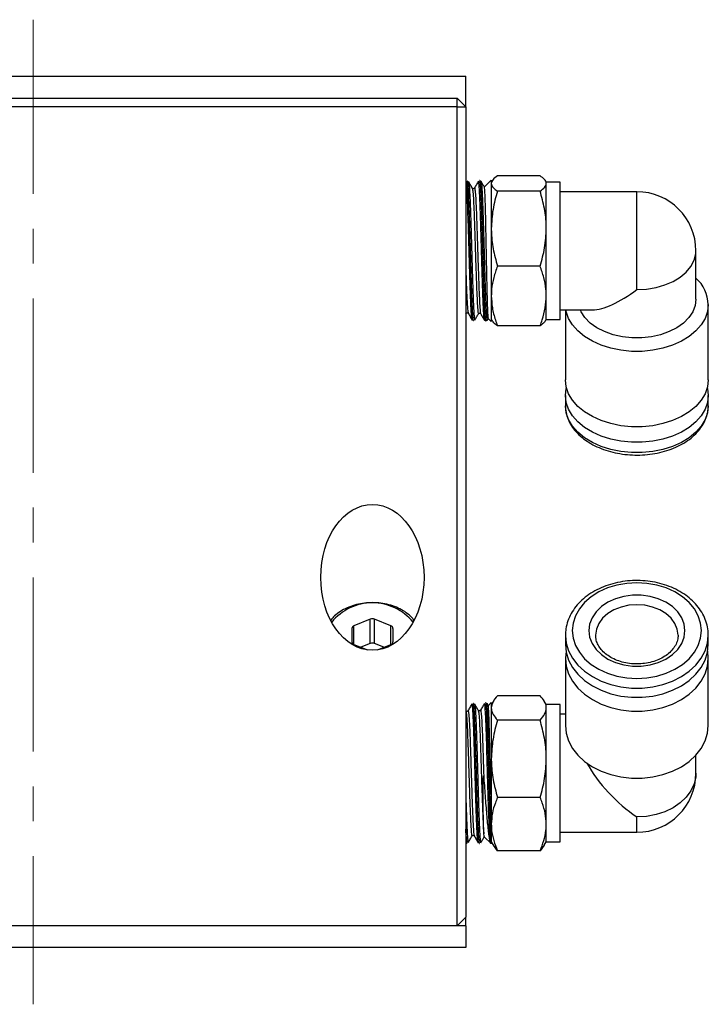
# Model space of a CAD drawing. Header units: inches. Extents: x 0.8 to 20.7, y 1.5 to 15.6.
# Tile 2 of 10: x 8.2 to 10.1, y 1.5 to 4.3. Entities that reach past the tile are written whole.
import ezdxf

# ---------------------------------------------------------------- set-up
doc = ezdxf.new("R2010")
doc.units = ezdxf.units.IN
doc.header["$MEASUREMENT"] = 0
doc.linetypes.add('CENTERX2', pattern=[0.8, 0.5, -0.1, 0.1, -0.1])
doc.layers.add('SLD-0', color=7, linetype='Continuous')

msp = doc.modelspace()

# ---------------------------------------------------------------- linework, layer by layer
at = {"color": 7, "linetype": 'Continuous', "lineweight": 25}
for p, q in [((6.9656, 4.1362), (9.4456, 4.1362)), ((9.4456, 4.0487), (9.4456, 4.1362)), ((6.9906, 4.0737), (9.4206, 4.0737)), ((9.4206, 4.0487), (9.4206, 4.0737)), ((9.4456, 4.0487), (9.4206, 4.0737)), ((9.4206, 4.0487), (6.9906, 4.0487)), ((9.4206, 1.6987), (9.4206, 4.0487)), ((9.4206, 4.0487), (9.4456, 4.0487)), ((9.4456, 4.0487), (9.4456, 1.7237)), ((9.6586, 3.8508), (9.5363, 3.8508)), ((9.4459, 3.834), (9.4456, 3.8334)), ((9.4498, 3.836), (9.4493, 3.836)), ((9.4856, 3.8371), (9.485, 3.8371)), ((9.4889, 3.8345), (9.4893, 3.8351)), ((9.5187, 3.8382), (9.4986, 3.8181)), ((9.4989, 3.8183), (9.4988, 3.8178)), ((9.5187, 3.8382), (9.5187, 3.4332)), ((9.5212, 3.8368), (9.5187, 3.8325)), ((9.6762, 3.8325), (9.6738, 3.8367)), ((9.7156, 3.8325), (9.6762, 3.8325)), ((9.6762, 3.8288), (9.6762, 3.8325)), ((9.6762, 3.6993), (9.6762, 3.8288)), ((9.7156, 3.5061), (9.7156, 3.8325)), ((9.6586, 3.8068), (9.5363, 3.8068)), ((9.9359, 3.805), (9.7156, 3.805)), ((9.9359, 3.5243), (9.9359, 3.805)), ((9.6762, 3.5061), (9.6762, 3.6993)), ((10.1052, 3.4969), (10.1052, 3.6357)), ((9.6586, 3.5917), (9.5363, 3.5917)), ((9.6762, 3.4388), (9.6762, 3.5061)), ((9.7156, 3.4388), (9.7156, 3.5061)), ((10.1406, 3.2652), (10.1406, 3.4815)), ((9.4456, 3.455), (9.4464, 3.4565)), ((9.4463, 3.4571), (9.4464, 3.4569)), ((9.4515, 3.4573), (9.4524, 3.4564)), ((9.7156, 3.4664), (9.8085, 3.4664)), ((9.7312, 3.4664), (9.7312, 3.2652)), ((9.4672, 3.4348), (9.4677, 3.4348)), ((9.4998, 3.4362), (9.4996, 3.4356)), ((9.5029, 3.4337), (9.5034, 3.4337)), ((9.5072, 3.4358), (9.5104, 3.4415)), ((9.5101, 3.4418), (9.5187, 3.4332)), ((9.5187, 3.4388), (9.5212, 3.4346)), ((9.6586, 3.4206), (9.5363, 3.4206)), ((9.6738, 3.4346), (9.6762, 3.4388)), ((9.6762, 3.4388), (9.7156, 3.4388)), ((9.7312, 3.2207), (9.7312, 3.191)), ((10.1406, 3.191), (10.1406, 3.2207)), ((9.1719, 2.5786), (9.1247, 2.5593)), ((9.1719, 2.509), (9.1719, 2.5786)), ((9.231, 2.5593), (9.1837, 2.5786)), ((9.1837, 2.509), (9.1837, 2.5786)), ((9.1188, 2.5521), (9.1188, 2.5135)), ((9.1247, 2.5062), (9.1247, 2.5593)), ((9.231, 2.5062), (9.231, 2.5593)), ((9.2369, 2.5135), (9.2369, 2.5521)), ((9.7312, 2.5327), (9.7312, 2.5063)), ((9.7312, 2.5327), (9.7312, 2.5308)), ((10.1406, 2.5063), (10.1406, 2.5327)), ((9.1247, 2.5062), (9.1637, 2.4903)), ((9.1719, 2.509), (9.145, 2.498)), ((9.2107, 2.498), (9.1837, 2.509)), ((9.192, 2.4903), (9.231, 2.5062)), ((10.1406, 2.4667), (10.1389, 2.4865)), ((9.7312, 2.4667), (9.7312, 2.274)), ((10.1406, 2.274), (10.1406, 2.4667)), ((9.6586, 2.3589), (9.5363, 2.3589)), ((9.467, 2.3376), (9.4665, 2.3375)), ((9.5027, 2.3387), (9.5022, 2.3387)), ((9.5102, 2.3302), (9.5065, 2.3365)), ((9.5187, 2.3392), (9.5096, 2.33)), ((9.5246, 2.3437), (9.5187, 2.3335)), ((9.5187, 2.3392), (9.5187, 1.9454)), ((9.6762, 2.3335), (9.6704, 2.3436)), ((9.7156, 2.3335), (9.6762, 2.3335)), ((9.6762, 2.324), (9.6762, 2.3335)), ((9.6762, 2.178), (9.6762, 2.324)), ((9.7156, 1.9398), (9.7156, 2.3335)), ((9.4457, 2.3158), (9.4456, 2.3161)), ((9.6586, 2.2891), (9.5363, 2.2891)), ((9.7312, 2.306), (9.7156, 2.306)), ((9.6762, 1.9906), (9.6762, 2.178)), ((10.1052, 2.1367), (10.1052, 2.1886)), ((9.6586, 2.0669), (9.5363, 2.0669)), ((9.9359, 1.9674), (9.9359, 2.0111)), ((9.6762, 1.9398), (9.6762, 1.9906)), ((9.4982, 1.9546), (9.5182, 1.9347)), ((9.7156, 1.9674), (9.9359, 1.9674)), ((9.4486, 1.9364), (9.4492, 1.9363)), ((9.4843, 1.9352), (9.4849, 1.9352)), ((9.4883, 1.9372), (9.4887, 1.938)), ((9.514, 1.9435), (9.5157, 1.9405)), ((9.5182, 1.9347), (9.5187, 1.9342)), ((9.5187, 1.94), (9.5187, 1.9454)), ((9.5187, 1.94), (9.5187, 1.9342)), ((9.5187, 1.9398), (9.5246, 1.9297)), ((9.5363, 1.9144), (9.5248, 1.9298)), ((9.6703, 1.9298), (9.6586, 1.9144)), ((9.6704, 1.9298), (9.6762, 1.9398)), ((9.6762, 1.9398), (9.7156, 1.9398)), ((9.6586, 1.9144), (9.5363, 1.9144)), ((9.4456, 1.7237), (9.4206, 1.6987)), ((9.4456, 1.6987), (9.4456, 1.7237)), ((9.4456, 1.6987), (6.9656, 1.6987)), ((9.4206, 1.6987), (6.9906, 1.6987)), ((9.4456, 1.6987), (9.4456, 1.6362)), ((9.4456, 1.6362), (6.9656, 1.6362))]:
    msp.add_line(p, q, dxfattribs=at)
at = {"color": 7, "linetype": 'Continuous', "lineweight": 25, "flags": 128}
for points in [[(9.9359, 3.5243), (9.9638, 3.5258), (9.9909, 3.5303), (10.0165, 3.5377), (10.0399, 3.5478), (10.0605, 3.5602), (10.0776, 3.5747), (10.0909, 3.5909), (10.1, 3.6083), (10.1046, 3.6265), (10.1052, 3.6357)], [(10.1406, 3.4815), (10.1384, 3.4614), (10.1315, 3.4418), (10.1204, 3.423), (10.1051, 3.4056), (10.086, 3.3898), (10.0636, 3.3761), (10.0383, 3.3648), (10.0107, 3.356), (9.9815, 3.3501), (9.9512, 3.3471), (9.9206, 3.3471), (9.8904, 3.3501), (9.8611, 3.356), (9.8336, 3.3648), (9.8083, 3.3761), (9.7858, 3.3898), (9.7668, 3.4056), (9.7515, 3.423), (9.7403, 3.4418), (9.7335, 3.4614), (9.7325, 3.4664)], [(10.1052, 3.4969), (10.1029, 3.4785), (10.096, 3.4607), (10.0848, 3.4438), (10.0695, 3.4284), (10.0506, 3.4149), (10.0285, 3.4036), (10.0039, 3.3948), (9.9775, 3.3889), (9.9499, 3.3858), (9.9219, 3.3858), (9.8944, 3.3889), (9.8679, 3.3948), (9.8433, 3.4036), (9.8213, 3.4149), (9.8023, 3.4284), (9.787, 3.4438), (9.7758, 3.4607), (9.7731, 3.4664)], [(10.1406, 3.2652), (10.1384, 3.2451), (10.1315, 3.2254), (10.1204, 3.2067), (10.1051, 3.1893), (10.086, 3.1735), (10.0636, 3.1598), (10.0383, 3.1485), (10.0107, 3.1397), (9.9815, 3.1338), (9.9512, 3.1308), (9.9206, 3.1308), (9.8904, 3.1338), (9.8611, 3.1397), (9.8336, 3.1485), (9.8083, 3.1598), (9.7858, 3.1735), (9.7668, 3.1893), (9.7515, 3.2067), (9.7403, 3.2254), (9.7335, 3.2451), (9.7312, 3.2652), (9.7312, 3.2652)], [(10.1406, 3.2207), (10.1384, 3.2006), (10.1315, 3.181), (10.1204, 3.1622), (10.1051, 3.1448), (10.086, 3.129), (10.0636, 3.1153), (10.0383, 3.104), (10.0107, 3.0953), (9.9815, 3.0893), (9.9512, 3.0863), (9.9206, 3.0863), (9.8904, 3.0893), (9.8611, 3.0953), (9.8336, 3.104), (9.8083, 3.1153), (9.7858, 3.129), (9.7668, 3.1448), (9.7515, 3.1622), (9.7403, 3.181), (9.7335, 3.2006), (9.7312, 3.2207), (9.7335, 3.2408), (9.734, 3.2429)], [(10.1378, 3.2429), (10.1384, 3.2408), (10.1406, 3.2207)], [(10.1406, 3.191), (10.1384, 3.171), (10.1315, 3.1513), (10.1204, 3.1326), (10.1051, 3.1151), (10.086, 3.0994), (10.0636, 3.0857), (10.0383, 3.0744), (10.0107, 3.0656), (9.9815, 3.0597), (9.9512, 3.0567), (9.9206, 3.0567), (9.8904, 3.0597), (9.8611, 3.0656), (9.8336, 3.0744), (9.8083, 3.0857), (9.7858, 3.0994), (9.7668, 3.1151), (9.7515, 3.1326), (9.7403, 3.1513), (9.7335, 3.171), (9.7312, 3.191), (9.7312, 3.191)], [(10.121, 2.5459), (10.1187, 2.5674), (10.1119, 2.5883), (10.1008, 2.6082), (10.0856, 2.6266), (10.0668, 2.6429), (10.0447, 2.6569), (10.0199, 2.6682), (9.9931, 2.6764), (9.9649, 2.6815), (9.9359, 2.6831), (9.907, 2.6815), (9.8787, 2.6764), (9.8519, 2.6682), (9.8272, 2.6569), (9.8051, 2.6429), (9.7862, 2.6266), (9.771, 2.6082), (9.7599, 2.5883), (9.7532, 2.5674), (9.7509, 2.5459), (9.7532, 2.5244), (9.7599, 2.5035), (9.771, 2.4836), (9.7862, 2.4652), (9.8051, 2.4488), (9.8272, 2.4348), (9.8519, 2.4236), (9.8787, 2.4153), (9.907, 2.4103), (9.9359, 2.4086), (9.9649, 2.4103), (9.9931, 2.4153), (10.0199, 2.4236), (10.0447, 2.4348), (10.0668, 2.4488), (10.0856, 2.4652), (10.1008, 2.4836), (10.1119, 2.5035), (10.1187, 2.5244), (10.121, 2.5459)], [(10.0737, 2.5459), (10.0714, 2.5647), (10.0644, 2.5828), (10.0531, 2.5997), (10.0377, 2.6147), (10.019, 2.6275), (9.9973, 2.6374), (9.9736, 2.6442), (9.9486, 2.6477), (9.9232, 2.6477), (9.8982, 2.6442), (9.8745, 2.6374), (9.8529, 2.6275), (9.8341, 2.6147), (9.8188, 2.5997), (9.8074, 2.5828), (9.8005, 2.5647), (9.7981, 2.5459), (9.8005, 2.5271), (9.8074, 2.509), (9.8188, 2.4921), (9.8341, 2.477), (9.8529, 2.4643), (9.8745, 2.4544), (9.8982, 2.4476), (9.9232, 2.4441), (9.9486, 2.4441), (9.9736, 2.4476), (9.9973, 2.4544), (10.019, 2.4643), (10.0377, 2.477), (10.0531, 2.4921), (10.0644, 2.509), (10.0714, 2.5271), (10.0737, 2.5459)], [(10.054, 2.5327), (10.0518, 2.5498), (10.045, 2.5662), (10.0341, 2.5814), (10.0194, 2.5946), (10.0015, 2.6055), (9.9811, 2.6136), (9.959, 2.6186), (9.9359, 2.6203), (9.9129, 2.6186), (9.8907, 2.6136), (9.8703, 2.6055), (9.8524, 2.5946), (9.8377, 2.5814), (9.8268, 2.5662), (9.8201, 2.5498), (9.8178, 2.5327), (9.8178, 2.5324)], [(9.7312, 2.5308), (9.7335, 2.51), (9.7403, 2.4879), (9.7515, 2.4668), (9.7668, 2.4471), (9.7858, 2.4294), (9.8083, 2.4139), (9.8336, 2.4012), (9.8611, 2.3913), (9.8904, 2.3846), (9.9206, 2.3812), (9.9512, 2.3812), (9.9815, 2.3846), (10.0107, 2.3913), (10.0383, 2.4012), (10.0636, 2.4139), (10.086, 2.4294), (10.1051, 2.4471), (10.1204, 2.4668), (10.1315, 2.4879), (10.1384, 2.51), (10.1406, 2.5327)], [(9.7312, 2.5063), (9.7335, 2.4836), (9.7403, 2.4615), (9.7515, 2.4404), (9.7668, 2.4207), (9.7858, 2.403), (9.8083, 2.3875), (9.8336, 2.3748), (9.8611, 2.3649), (9.8904, 2.3582), (9.9206, 2.3548), (9.9512, 2.3548), (9.9815, 2.3582), (10.0107, 2.3649), (10.0383, 2.3748), (10.0636, 2.3875), (10.086, 2.403), (10.1051, 2.4207), (10.1204, 2.4404), (10.1315, 2.4615), (10.1384, 2.4836), (10.1406, 2.5063), (10.1406, 2.5063)], [(9.7329, 2.4865), (9.7312, 2.4667), (9.7335, 2.444), (9.7403, 2.4219), (9.7515, 2.4008), (9.7668, 2.3811), (9.7858, 2.3634), (9.8083, 2.3479), (9.8336, 2.3352), (9.8611, 2.3253), (9.8904, 2.3186), (9.9206, 2.3152), (9.9512, 2.3152), (9.9815, 2.3186), (10.0107, 2.3253), (10.0383, 2.3352), (10.0636, 2.3479), (10.086, 2.3634), (10.1051, 2.3811), (10.1204, 2.4008), (10.1315, 2.4219), (10.1384, 2.444), (10.1406, 2.4667)], [(9.7312, 2.274), (9.7335, 2.2514), (9.7403, 2.2292), (9.7515, 2.2081), (9.7668, 2.1885), (9.7858, 2.1707), (9.8083, 2.1553), (9.8336, 2.1425), (9.8611, 2.1326), (9.8904, 2.1259), (9.9206, 2.1226), (9.9512, 2.1226), (9.9815, 2.1259), (10.0107, 2.1326), (10.0383, 2.1425), (10.0636, 2.1553), (10.086, 2.1707), (10.1051, 2.1885), (10.1204, 2.2081), (10.1315, 2.2292), (10.1384, 2.2514), (10.1406, 2.274), (10.1406, 2.274)], [(10.1052, 2.1367), (10.1046, 2.1263), (10.1, 2.1058), (10.0909, 2.0862), (10.0776, 2.068), (10.0605, 2.0516), (10.0399, 2.0376), (10.0165, 2.0262), (9.9909, 2.0179), (9.9638, 2.0128), (9.9359, 2.0111)]]:
    msp.add_lwpolyline(points, dxfattribs=at)
at = {"color": 7, "linetype": 'Continuous', "lineweight": 25}
for centre, radius, start, end in [((9.9359, 3.6357), 0.1693, 0, 90), ((10.0344, 3.478), 0.1063, 1.8926, 48.2364), ((9.1778, 2.4755), 0.1501, 38.99, 141.01), ((9.1778, 2.5636), 0.0161, 68.4189, 111.5811), ((9.1271, 2.5513), 0.00838, 106.9294, 174.6074), ((9.2285, 2.5513), 0.00838, 5.3926, 73.0706), ((9.1271, 2.5143), 0.00838, 185.3929, 253.0704), ((9.1778, 2.494), 0.0161, 68.4195, 111.5805), ((9.2285, 2.5143), 0.00838, 286.9296, 354.6071), ((9.9359, 2.1367), 0.1693, 270, 0)]:
    msp.add_arc(centre, radius, start, end, dxfattribs=at)
for centre, major_axis, ratio, start_param, end_param in [((9.9359, 3.6357), (0.1585, 0.1585), 0.375452, 3.500759, 4.353222), ((9.9359, 2.1367), (-0.1547, 0.1547), 0.444071, 0.982844, 1.988709)]:
    msp.add_ellipse(centre, major_axis=major_axis, ratio=ratio, start_param=start_param, end_param=end_param, dxfattribs=at)
msp.add_ellipse((9.1778, 2.6987), major_axis=(0, -0.2093), ratio=0.707107, dxfattribs=at)
for points, knots in [([(9.5363, 3.8508), (9.5314, 3.8472), (9.5215, 3.84), (9.5196, 3.8326), (9.5187, 3.8288)], [0, 0, 0, 0, 0.495458, 1, 1, 1, 1]), ([(9.6762, 3.8288), (9.6762, 3.8293), (9.676, 3.8333), (9.6722, 3.8407), (9.6632, 3.8474), (9.6586, 3.8508)], [0, 0, 0, 0, 0.070063, 0.53077, 1, 1, 1, 1]), ([(9.4641, 3.4368), (9.4638, 3.437), (9.4632, 3.4375), (9.4622, 3.4454), (9.4612, 3.4583), (9.4603, 3.4764), (9.4593, 3.4988), (9.4584, 3.5253), (9.4574, 3.5548), (9.4564, 3.5867), (9.4555, 3.6198), (9.4545, 3.6536), (9.4536, 3.6866), (9.4526, 3.7184), (9.4516, 3.7476), (9.4507, 3.7739), (9.4497, 3.7959), (9.4488, 3.8137), (9.4478, 3.826), (9.4469, 3.8329), (9.4464, 3.8332), (9.4462, 3.8334)], [0, 0, 0, 0, 0.054463, 0.10738, 0.161831, 0.214733, 0.269169, 0.322051, 0.376467, 0.42933, 0.483727, 0.53658, 0.590965, 0.643803, 0.698175, 0.750994, 0.805346, 0.858146, 0.912478, 0.965265, 1, 1, 1, 1]), ([(9.4493, 3.8355), (9.4496, 3.8354), (9.4501, 3.8351), (9.451, 3.8281), (9.452, 3.8155), (9.4529, 3.7978), (9.4539, 3.7754), (9.4548, 3.7491), (9.4558, 3.7195), (9.4568, 3.6875), (9.4577, 3.654), (9.4587, 3.6201), (9.4596, 3.5865), (9.4606, 3.5543), (9.4616, 3.5245), (9.4625, 3.4978), (9.4635, 3.475), (9.4645, 3.4567), (9.4654, 3.4437), (9.4663, 3.4359), (9.4669, 3.4354), (9.4672, 3.4352)], [0, 0, 0, 0, 0.041038, 0.0947, 0.148377, 0.202053, 0.255751, 0.309448, 0.363162, 0.416876, 0.470603, 0.524331, 0.578071, 0.631811, 0.685571, 0.739331, 0.793109, 0.846887, 0.900679, 0.954472, 1, 1, 1, 1]), ([(9.4677, 3.4351), (9.4677, 3.435), (9.4673, 3.4341), (9.4666, 3.438), (9.4657, 3.4468), (9.4647, 3.4617), (9.4637, 3.4813), (9.4628, 3.5054), (9.4618, 3.533), (9.4609, 3.5638), (9.4599, 3.5963), (9.4589, 3.6303), (9.458, 3.6641), (9.457, 3.6973), (9.4561, 3.7285), (9.4551, 3.7574), (9.4541, 3.7825), (9.4532, 3.8036), (9.4522, 3.8199), (9.4512, 3.8307), (9.4505, 3.836), (9.45, 3.8355), (9.4499, 3.8353)], [0, 0, 0, 0, 0.008151, 0.06118, 0.115748, 0.168765, 0.223321, 0.276319, 0.330855, 0.383835, 0.438353, 0.491318, 0.545821, 0.598774, 0.653265, 0.706201, 0.760673, 0.813591, 0.868044, 0.920946, 0.975383, 1, 1, 1, 1]), ([(9.4642, 3.8156), (9.4624, 3.8187), (9.4588, 3.8248), (9.4553, 3.831), (9.4535, 3.8341)], [0, 0, 0, 0, 0.499975, 1, 1, 1, 1]), ([(9.4536, 3.8335), (9.4536, 3.8335), (9.454, 3.8338), (9.4547, 3.8288), (9.4557, 3.8184), (9.4566, 3.8022), (9.4576, 3.7816), (9.4586, 3.7565), (9.4595, 3.7283), (9.4605, 3.6971), (9.4614, 3.6645), (9.4624, 3.6308), (9.4634, 3.5974), (9.4643, 3.5649), (9.4653, 3.5347), (9.4662, 3.507), (9.4672, 3.4832), (9.4681, 3.4636), (9.4691, 3.4489), (9.4701, 3.4398), (9.4708, 3.436), (9.4713, 3.4372), (9.4714, 3.4375)], [0, 0, 0, 0, 0.011109, 0.063984, 0.118393, 0.171285, 0.225712, 0.278623, 0.333069, 0.385997, 0.44046, 0.493398, 0.547873, 0.600828, 0.655319, 0.708293, 0.762804, 0.815796, 0.870326, 0.923328, 0.977868, 1, 1, 1, 1]), ([(9.4703, 3.8155), (9.4693, 3.8147), (9.4673, 3.813), (9.4652, 3.8147), (9.4642, 3.8155)], [0, 0, 0, 0, 0.499851, 1, 1, 1, 1]), ([(9.4642, 3.8141), (9.4645, 3.8136), (9.4654, 3.8122), (9.4668, 3.7947), (9.4684, 3.7651), (9.4699, 3.7252), (9.4715, 3.6788), (9.473, 3.629), (9.4746, 3.5798), (9.4762, 3.5347), (9.4777, 3.4971), (9.4793, 3.4702), (9.4807, 3.4554), (9.4816, 3.4561), (9.482, 3.4564)], [0, 0, 0, 0, 0.059716, 0.146934, 0.234175, 0.321435, 0.408725, 0.496032, 0.583366, 0.670726, 0.758102, 0.845509, 0.932937, 1, 1, 1, 1]), ([(9.4816, 3.8351), (9.4797, 3.8318), (9.476, 3.8253), (9.4722, 3.8188), (9.4703, 3.8155)], [0, 0, 0, 0, 0.500019, 1, 1, 1, 1]), ([(9.4703, 3.8153), (9.4703, 3.8154), (9.4709, 3.8185), (9.4719, 3.8121), (9.4735, 3.7953), (9.475, 3.7649), (9.4766, 3.7253), (9.4782, 3.6788), (9.4797, 3.629), (9.4813, 3.5798), (9.4829, 3.5347), (9.4844, 3.497), (9.486, 3.4704), (9.4872, 3.4566), (9.488, 3.4568), (9.4882, 3.4569)], [0, 0, 0, 0, 0.003502, 0.090693, 0.177914, 0.265158, 0.35242, 0.439714, 0.527024, 0.614361, 0.701724, 0.789103, 0.876513, 0.963944, 1, 1, 1, 1]), ([(9.4994, 3.4362), (9.4992, 3.4368), (9.4986, 3.4381), (9.4977, 3.4468), (9.4967, 3.4609), (9.4958, 3.48), (9.4948, 3.5037), (9.4939, 3.5309), (9.4929, 3.5614), (9.4919, 3.5936), (9.491, 3.6273), (9.49, 3.661), (9.4891, 3.6942), (9.4881, 3.7255), (9.4871, 3.7545), (9.4862, 3.7798), (9.4852, 3.8013), (9.4843, 3.8179), (9.4833, 3.8291), (9.4825, 3.8347), (9.4821, 3.8345), (9.4819, 3.8345)], [0, 0, 0, 0, 0.043606, 0.099351, 0.153506, 0.209233, 0.263377, 0.319093, 0.373222, 0.428922, 0.483031, 0.538711, 0.592801, 0.648461, 0.70254, 0.758188, 0.812252, 0.867887, 0.921932, 0.977546, 1, 1, 1, 1]), ([(9.485, 3.8364), (9.4852, 3.8365), (9.4857, 3.8369), (9.4865, 3.8311), (9.4875, 3.8198), (9.4884, 3.803), (9.4894, 3.7815), (9.4903, 3.7558), (9.4913, 3.7268), (9.4923, 3.695), (9.4932, 3.6617), (9.4942, 3.6275), (9.4951, 3.5936), (9.4961, 3.5609), (9.4971, 3.5303), (9.498, 3.5027), (9.499, 3.4788), (9.4999, 3.4595), (9.5009, 3.4449), (9.5019, 3.4365), (9.5025, 3.4329), (9.5029, 3.4338), (9.5029, 3.4338)], [0, 0, 0, 0, 0.029163, 0.082836, 0.136508, 0.190198, 0.243888, 0.297591, 0.351294, 0.405009, 0.458725, 0.512461, 0.566196, 0.61995, 0.673703, 0.72747, 0.781238, 0.835017, 0.888796, 0.942594, 0.996392, 1, 1, 1, 1]), ([(9.5034, 3.4343), (9.5033, 3.4341), (9.5029, 3.4335), (9.5021, 3.4383), (9.5012, 3.4487), (9.5002, 3.4646), (9.4992, 3.4855), (9.4983, 3.5105), (9.4973, 3.5392), (9.4964, 3.5704), (9.4954, 3.6037), (9.4944, 3.6377), (9.4935, 3.6718), (9.4925, 3.7047), (9.4915, 3.7358), (9.4906, 3.7638), (9.4896, 3.7885), (9.4887, 3.8085), (9.4877, 3.8239), (9.4868, 3.8334), (9.4861, 3.8376), (9.4857, 3.8368), (9.4856, 3.8366)], [0, 0, 0, 0, 0.019281, 0.073855, 0.126872, 0.181428, 0.234432, 0.288973, 0.341965, 0.396494, 0.449467, 0.503977, 0.556932, 0.611424, 0.664364, 0.71884, 0.771769, 0.826233, 0.879145, 0.933592, 0.986484, 1, 1, 1, 1]), ([(9.4991, 3.8181), (9.4976, 3.8207), (9.4943, 3.8263), (9.4911, 3.8319), (9.4893, 3.835)], [0, 0, 0, 0, 0.4548, 1, 1, 1, 1]), ([(9.4894, 3.8346), (9.4897, 3.8337), (9.4902, 3.8318), (9.4912, 3.8221), (9.4921, 3.8073), (9.4931, 3.7873), (9.4941, 3.7632), (9.495, 3.7352), (9.496, 3.7047), (9.4969, 3.6719), (9.4979, 3.6384), (9.4989, 3.6045), (9.4998, 3.5717), (9.5008, 3.5405), (9.5017, 3.5122), (9.5027, 3.4872), (9.5037, 3.4667), (9.5046, 3.4506), (9.5056, 3.4404), (9.5063, 3.4356), (9.5067, 3.4361), (9.5068, 3.4362)], [0, 0, 0, 0, 0.0491436, 0.1034172, 0.1592659, 0.2135558, 0.2694211, 0.3237221, 0.3795989, 0.4339171, 0.4898118, 0.5441491, 0.6000635, 0.6544193, 0.7103526, 0.7647189, 0.820663, 0.8750457, 0.9310066, 0.9854077, 1, 1, 1, 1]), ([(9.5103, 3.4421), (9.5103, 3.442), (9.51, 3.4416), (9.5095, 3.4464), (9.5089, 3.4566), (9.5083, 3.4722), (9.5077, 3.4924), (9.507, 3.5164), (9.5064, 3.544), (9.5058, 3.5737), (9.5052, 3.6053), (9.5045, 3.6372), (9.5039, 3.6692), (9.5033, 3.6997), (9.5027, 3.7285), (9.5021, 3.7542), (9.5014, 3.7765), (9.5008, 3.7944), (9.5002, 3.8077), (9.4996, 3.816), (9.4992, 3.8172), (9.499, 3.8178)], [0, 0, 0, 0, 0.01675, 0.074284, 0.129795, 0.18693, 0.242129, 0.298944, 0.353858, 0.410391, 0.464875, 0.520966, 0.575051, 0.630721, 0.684472, 0.739796, 0.79327, 0.848318, 0.901403, 0.956055, 1, 1, 1, 1]), ([(9.5187, 3.8288), (9.5187, 3.8283), (9.5189, 3.8243), (9.5227, 3.8169), (9.5317, 3.8102), (9.5363, 3.8068)], [0, 0, 0, 0, 0.070063, 0.53077, 1, 1, 1, 1]), ([(9.6586, 3.8068), (9.6635, 3.8104), (9.6734, 3.8176), (9.6753, 3.825), (9.6762, 3.8288)], [0, 0, 0, 0, 0.4954582, 1, 1, 1, 1]), ([(9.5363, 3.8068), (9.5314, 3.7893), (9.5215, 3.7541), (9.5196, 3.7176), (9.5187, 3.6993)], [0, 0, 0, 0, 0.495458, 1, 1, 1, 1]), ([(9.6762, 3.6993), (9.6762, 3.7018), (9.676, 3.7211), (9.6722, 3.7575), (9.6632, 3.7903), (9.6586, 3.8068)], [0, 0, 0, 0, 0.070063, 0.53077, 1, 1, 1, 1]), ([(9.5187, 3.6993), (9.5187, 3.6967), (9.5189, 3.6774), (9.5227, 3.641), (9.5317, 3.6082), (9.5363, 3.5917)], [0, 0, 0, 0, 0.0700623, 0.5307705, 1, 1, 1, 1]), ([(9.6586, 3.5917), (9.6635, 3.6092), (9.6734, 3.6444), (9.6753, 3.6809), (9.6762, 3.6993)], [0, 0, 0, 0, 0.495458, 1, 1, 1, 1]), ([(9.5363, 3.5917), (9.5325, 3.5808), (9.5248, 3.5591), (9.5195, 3.5303), (9.5189, 3.5125), (9.5187, 3.5061)], [0, 0, 0, 0, 0.387271, 0.778364, 1, 1, 1, 1]), ([(9.6762, 3.5061), (9.676, 3.5127), (9.6754, 3.5304), (9.67, 3.5592), (9.6624, 3.5808), (9.6586, 3.5917)], [0, 0, 0, 0, 0.228318, 0.61195, 1, 1, 1, 1]), ([(9.4456, 3.5818), (9.4458, 3.5754), (9.4466, 3.5511), (9.4479, 3.5147), (9.4497, 3.4794), (9.4512, 3.4596), (9.4521, 3.4588), (9.4524, 3.4585)], [0, 0, 0, 0, 0.090116, 0.346646, 0.603234, 0.8599, 1, 1, 1, 1]), ([(9.5187, 3.5061), (9.5193, 3.4946), (9.5206, 3.4714), (9.5281, 3.4429), (9.5343, 3.4261), (9.5363, 3.4206)], [0, 0, 0, 0, 0.397921, 0.802015, 1, 1, 1, 1]), ([(9.6586, 3.4206), (9.6607, 3.4263), (9.6668, 3.4431), (9.6743, 3.4716), (9.6756, 3.4946), (9.6762, 3.5061)], [0, 0, 0, 0, 0.2065062, 0.6006113, 1, 1, 1, 1]), ([(9.4464, 3.4564), (9.4467, 3.4568), (9.4473, 3.4576), (9.4494, 3.4582), (9.451, 3.4579), (9.4515, 3.4574), (9.4515, 3.4573)], [0, 0, 0, 0, 0.3105446, 0.6249035, 0.9391616, 1, 1, 1, 1]), ([(9.4524, 3.4564), (9.4543, 3.4532), (9.4581, 3.4467), (9.4618, 3.4401), (9.4637, 3.4369)], [0, 0, 0, 0, 0.499972, 1, 1, 1, 1]), ([(9.4714, 3.4367), (9.4731, 3.4398), (9.4767, 3.446), (9.4803, 3.4521), (9.482, 3.4552)], [0, 0, 0, 0, 0.50003, 1, 1, 1, 1]), ([(9.4821, 3.4553), (9.4831, 3.4561), (9.4851, 3.4578), (9.4871, 3.4561), (9.4882, 3.4553)], [0, 0, 0, 0, 0.500129, 1, 1, 1, 1]), ([(9.4882, 3.4552), (9.4901, 3.452), (9.4938, 3.4454), (9.4976, 3.4389), (9.4995, 3.4357)], [0, 0, 0, 0, 0.49997, 1, 1, 1, 1]), ([(9.5363, 3.4206), (9.531, 3.4241), (9.524, 3.4289), (9.5224, 3.4338), (9.5219, 3.435)], [0, 0, 0, 0, 0.7485583, 1, 1, 1, 1]), ([(9.6731, 3.435), (9.6725, 3.4336), (9.6704, 3.4287), (9.6635, 3.4239), (9.6586, 3.4206)], [0, 0, 0, 0, 0.291115, 1, 1, 1, 1]), ([(9.7317, 3.194), (9.7316, 3.1899), (9.7311, 3.1791), (9.735, 3.1618), (9.7426, 3.1425), (9.7542, 3.1243), (9.7694, 3.1075), (9.7879, 3.0922), (9.8094, 3.0789), (9.8335, 3.0678), (9.8596, 3.0591), (9.8872, 3.0531), (9.9158, 3.0498), (9.9448, 3.0492), (9.9736, 3.0515), (10.0017, 3.0565), (10.0286, 3.0642), (10.0536, 3.0744), (10.0764, 3.0871), (10.0965, 3.102), (10.1133, 3.1189), (10.1264, 3.1374), (10.1355, 3.1571), (10.14, 3.1752), (10.1405, 3.1866), (10.1406, 3.191)], [0, 0, 0, 0, 0.026241, 0.069209, 0.112215, 0.155681, 0.199821, 0.244599, 0.289819, 0.335262, 0.38076, 0.426236, 0.471683, 0.51712, 0.562576, 0.608078, 0.65366, 0.69935, 0.745156, 0.791039, 0.836842, 0.882321, 0.927183, 0.97124, 1, 1, 1, 1]), ([(10.1406, 2.5327), (10.1405, 2.5369), (10.1401, 2.5486), (10.1363, 2.5674), (10.128, 2.5886), (10.116, 2.6087), (10.1004, 2.6273), (10.0815, 2.644), (10.0597, 2.6585), (10.0354, 2.6706), (10.0091, 2.6799), (9.9813, 2.6863), (9.9526, 2.6896), (9.9236, 2.6899), (9.8948, 2.687), (9.8667, 2.681), (9.8401, 2.6721), (9.8152, 2.6603), (9.7928, 2.6459), (9.7732, 2.6291), (9.757, 2.6103), (9.7443, 2.5898), (9.7358, 2.5682), (9.7314, 2.5483), (9.7316, 2.5357), (9.7317, 2.5306)], [0, 0, 0, 0, 0.025059, 0.068733, 0.112464, 0.156442, 0.200791, 0.245516, 0.290542, 0.335765, 0.381095, 0.426471, 0.471864, 0.517274, 0.562711, 0.608187, 0.653712, 0.699289, 0.744893, 0.790456, 0.835872, 0.881006, 0.92573, 0.969999, 1, 1, 1, 1]), ([(9.2966, 2.5762), (9.2956, 2.5777), (9.2909, 2.5844), (9.2792, 2.5945), (9.2618, 2.6062), (9.2416, 2.6154), (9.2196, 2.622), (9.1964, 2.6257), (9.1726, 2.6265), (9.1489, 2.6244), (9.1261, 2.6194), (9.1048, 2.6116), (9.0856, 2.6011), (9.0699, 2.5894), (9.0624, 2.5803), (9.059, 2.5763)], [0, 0, 0, 0, 0.023648, 0.105162, 0.187379, 0.27, 0.352783, 0.435587, 0.518403, 0.601262, 0.684198, 0.76725, 0.850436, 0.933695, 1, 1, 1, 1]), ([(10.054, 2.5327), (10.0539, 2.5304), (10.0537, 2.5231), (10.0504, 2.5109), (10.0426, 2.4965), (10.031, 2.4833), (10.0163, 2.4719), (9.9989, 2.4625), (9.9793, 2.4555), (9.9583, 2.4512), (9.9365, 2.4497), (9.9147, 2.451), (9.8936, 2.4552), (9.8741, 2.462), (9.8568, 2.4711), (9.8422, 2.4821), (9.8307, 2.4946), (9.8228, 2.5081), (9.8183, 2.5208), (9.8182, 2.529), (9.8182, 2.5325)], [0, 0, 0, 0, 0.028234, 0.09072, 0.152083, 0.211501, 0.269623, 0.32714, 0.384446, 0.441688, 0.498914, 0.556115, 0.613233, 0.670215, 0.727055, 0.783825, 0.840696, 0.898086, 0.95669, 1, 1, 1, 1]), ([(9.5363, 2.3589), (9.5314, 2.3532), (9.5215, 2.3418), (9.5196, 2.33), (9.5187, 2.324)], [0, 0, 0, 0, 0.495459, 1, 1, 1, 1]), ([(9.6762, 2.324), (9.6762, 2.3248), (9.676, 2.3311), (9.6722, 2.3429), (9.6632, 2.3536), (9.6586, 2.3589)], [0, 0, 0, 0, 0.070062, 0.530771, 1, 1, 1, 1]), ([(9.463, 2.3354), (9.4611, 2.3322), (9.4574, 2.3256), (9.4536, 2.3191), (9.4517, 2.3159)], [0, 0, 0, 0, 0.500025, 1, 1, 1, 1]), ([(9.4809, 1.9381), (9.4807, 1.9382), (9.4803, 1.9385), (9.4794, 1.9452), (9.4785, 1.9574), (9.4775, 1.9752), (9.4766, 1.9973), (9.4756, 2.0236), (9.4746, 2.0529), (9.4737, 2.0848), (9.4727, 2.1179), (9.4718, 2.1518), (9.4708, 2.1849), (9.4698, 2.217), (9.4689, 2.2465), (9.4679, 2.2731), (9.467, 2.2956), (9.466, 2.3139), (9.4651, 2.3267), (9.4642, 2.3342), (9.4636, 2.3347), (9.4634, 2.335)], [0, 0, 0, 0, 0.02846, 0.082596, 0.138301, 0.192424, 0.248117, 0.302222, 0.357897, 0.411981, 0.467635, 0.521704, 0.577342, 0.631399, 0.687026, 0.741066, 0.796676, 0.850696, 0.906284, 0.960287, 1, 1, 1, 1]), ([(9.4665, 2.3372), (9.4668, 2.3369), (9.4674, 2.3364), (9.4683, 2.3287), (9.4692, 2.3157), (9.4702, 2.2975), (9.4712, 2.2746), (9.4721, 2.2479), (9.4731, 2.218), (9.474, 2.1858), (9.475, 2.1522), (9.476, 2.1181), (9.4769, 2.0846), (9.4779, 2.0525), (9.4788, 2.0228), (9.4798, 1.9963), (9.4808, 1.9738), (9.4817, 1.9559), (9.4827, 1.9434), (9.4836, 1.9361), (9.4841, 1.9359), (9.4844, 1.9358)], [0, 0, 0, 0, 0.045627, 0.099288, 0.152967, 0.206647, 0.260346, 0.314045, 0.367759, 0.421472, 0.475198, 0.528923, 0.582666, 0.636408, 0.69017, 0.743932, 0.79771, 0.851489, 0.905279, 0.959069, 1, 1, 1, 1]), ([(9.4849, 1.9354), (9.4849, 1.9353), (9.4845, 1.9344), (9.4839, 1.9379), (9.4829, 1.9463), (9.482, 1.9608), (9.481, 1.98), (9.4801, 2.0039), (9.4791, 2.0313), (9.4781, 2.0619), (9.4772, 2.0944), (9.4762, 2.1284), (9.4753, 2.1622), (9.4743, 2.1957), (9.4733, 2.2272), (9.4724, 2.2564), (9.4714, 2.2819), (9.4705, 2.3034), (9.4695, 2.3202), (9.4685, 2.3315), (9.4677, 2.3373), (9.4672, 2.337), (9.467, 2.3369)], [0, 0, 0, 0, 0.003557, 0.056585, 0.111151, 0.164167, 0.21872, 0.271721, 0.326259, 0.37924, 0.433758, 0.486723, 0.541224, 0.594175, 0.648663, 0.701602, 0.756077, 0.808995, 0.863449, 0.916351, 0.970787, 1, 1, 1, 1]), ([(9.4813, 2.3172), (9.4796, 2.3202), (9.476, 2.3264), (9.4724, 2.3325), (9.4707, 2.3356)], [0, 0, 0, 0, 0.499974, 1, 1, 1, 1]), ([(9.4707, 2.3349), (9.4708, 2.3349), (9.4713, 2.3351), (9.472, 2.3297), (9.4729, 2.3187), (9.4739, 2.3021), (9.4749, 2.281), (9.4758, 2.2555), (9.4768, 2.227), (9.4777, 2.1955), (9.4787, 2.1627), (9.4797, 2.1289), (9.4806, 2.0955), (9.4816, 2.063), (9.4825, 2.0329), (9.4835, 2.0055), (9.4845, 1.982), (9.4854, 1.9627), (9.4864, 1.9486), (9.4873, 1.9395), (9.4879, 1.9382), (9.4882, 1.9375)], [0, 0, 0, 0, 0.016899, 0.070994, 0.126659, 0.180772, 0.236456, 0.290589, 0.346294, 0.400438, 0.456154, 0.510314, 0.566045, 0.620222, 0.675972, 0.73017, 0.785941, 0.840152, 0.895936, 0.95016, 1, 1, 1, 1]), ([(9.4875, 2.317), (9.4865, 2.3162), (9.4844, 2.3146), (9.4824, 2.3162), (9.4814, 2.317)], [0, 0, 0, 0, 0.499865, 1, 1, 1, 1]), ([(9.4988, 2.3366), (9.4969, 2.3333), (9.4931, 2.3268), (9.4894, 2.3203), (9.4875, 2.317)], [0, 0, 0, 0, 0.500028, 1, 1, 1, 1]), ([(9.4875, 2.3168), (9.4875, 2.3169), (9.488, 2.3201), (9.4891, 2.3139), (9.4907, 2.2971), (9.4922, 2.2668), (9.4938, 2.2272), (9.4951, 2.1871), (9.4962, 2.1518), (9.4968, 2.1326), (9.4971, 2.123)], [0, 0, 0, 0, 0.006299, 0.167475, 0.328708, 0.489971, 0.651285, 0.812645, 0.906315, 1, 1, 1, 1]), ([(9.5168, 1.9361), (9.5165, 1.9366), (9.5159, 1.9378), (9.5149, 1.9464), (9.514, 1.96), (9.513, 1.9788), (9.5121, 2.0022), (9.5111, 2.0292), (9.5101, 2.0595), (9.5092, 2.0917), (9.5082, 2.1254), (9.5073, 2.1592), (9.5063, 2.1926), (9.5054, 2.2241), (9.5044, 2.2534), (9.5035, 2.2792), (9.5025, 2.3011), (9.5015, 2.3182), (9.5006, 2.3299), (9.4998, 2.336), (9.4993, 2.336), (9.4991, 2.336)], [0, 0, 0, 0, 0.052279, 0.106003, 0.159503, 0.214555, 0.268041, 0.323079, 0.376553, 0.431579, 0.485035, 0.540043, 0.59348, 0.648467, 0.701888, 0.756859, 0.810269, 0.865229, 0.918622, 0.973566, 1, 1, 1, 1]), ([(9.5022, 2.338), (9.5024, 2.338), (9.5029, 2.3382), (9.5038, 2.3319), (9.5047, 2.3201), (9.5057, 2.3028), (9.5067, 2.2809), (9.5076, 2.2548), (9.5086, 2.2254), (9.5095, 2.1934), (9.5105, 2.1598), (9.5115, 2.1256), (9.5124, 2.0916), (9.5134, 2.059), (9.5143, 2.0285), (9.5153, 2.0011), (9.5163, 1.9775), (9.5172, 1.9586), (9.518, 1.9464), (9.5185, 1.9417), (9.5187, 1.94)], [0, 0, 0, 0, 0.03655, 0.094671, 0.152792, 0.210929, 0.269066, 0.327216, 0.385365, 0.443533, 0.501702, 0.559891, 0.61808, 0.676287, 0.734493, 0.792712, 0.850932, 0.909167, 0.967403, 1, 1, 1, 1]), ([(9.5187, 1.9454), (9.5183, 1.9512), (9.5176, 1.9613), (9.5165, 1.9842), (9.5156, 2.0088), (9.5146, 2.0374), (9.5136, 2.0684), (9.5127, 2.1018), (9.5117, 2.1357), (9.5108, 2.17), (9.5098, 2.2031), (9.5088, 2.2345), (9.5079, 2.2629), (9.5069, 2.2879), (9.506, 2.3084), (9.505, 2.3243), (9.504, 2.3343), (9.5033, 2.3389), (9.5029, 2.3382), (9.5028, 2.338)], [0, 0, 0, 0, 0.0784567, 0.137794, 0.1988525, 0.258176, 0.3192209, 0.3785277, 0.4395559, 0.4988408, 0.5598462, 0.619113, 0.6800994, 0.7393516, 0.8003232, 0.8595608, 0.9205179, 0.9797338, 1, 1, 1, 1]), ([(9.5061, 2.336), (9.5062, 2.3363), (9.5067, 2.3372), (9.5075, 2.3326), (9.5085, 2.3227), (9.5094, 2.3072), (9.5104, 2.2868), (9.5113, 2.2623), (9.5123, 2.234), (9.5132, 2.2032), (9.5142, 2.1702), (9.5153, 2.1307), (9.5161, 2.1029), (9.5166, 2.0863)], [0, 0, 0, 0, 0.040411, 0.133017, 0.223044, 0.315684, 0.40573, 0.498388, 0.588458, 0.681142, 0.771243, 0.863958, 1, 1, 1, 1]), ([(9.5166, 2.0863), (9.5163, 2.1018), (9.5158, 2.1281), (9.5151, 2.1662), (9.5145, 2.1986), (9.5139, 2.2295), (9.5133, 2.2573), (9.5126, 2.2818), (9.512, 2.3016), (9.5114, 2.317), (9.5108, 2.3263), (9.5104, 2.3306), (9.5101, 2.3302), (9.5101, 2.3301)], [0, 0, 0, 0, 0.134771, 0.229903, 0.327793, 0.422886, 0.520759, 0.615373, 0.712761, 0.806836, 0.903686, 0.997024, 1, 1, 1, 1]), ([(9.5187, 2.324), (9.5187, 2.3232), (9.5189, 2.3169), (9.5227, 2.3051), (9.5317, 2.2945), (9.5363, 2.2891)], [0, 0, 0, 0, 0.070063, 0.53077, 1, 1, 1, 1]), ([(9.6586, 2.2891), (9.6635, 2.2948), (9.6734, 2.3062), (9.6753, 2.318), (9.6762, 2.324)], [0, 0, 0, 0, 0.495458, 1, 1, 1, 1]), ([(9.4456, 2.3139), (9.4459, 2.314), (9.4468, 2.314), (9.4483, 2.2956), (9.45, 2.2618), (9.4518, 2.2153), (9.4535, 2.1615), (9.4553, 2.1053), (9.457, 2.0521), (9.4588, 2.0067), (9.4605, 1.9752), (9.4621, 1.9576), (9.4631, 1.9574), (9.4636, 1.9573)], [0, 0, 0, 0, 0.050079, 0.14771, 0.245366, 0.34306, 0.440784, 0.538529, 0.636309, 0.734123, 0.831959, 0.919024, 1, 1, 1, 1]), ([(9.4518, 2.3159), (9.4508, 2.3151), (9.4487, 2.3134), (9.4467, 2.3151), (9.4457, 2.3159)], [0, 0, 0, 0, 0.499917, 1, 1, 1, 1]), ([(9.4517, 2.3147), (9.4522, 2.315), (9.4533, 2.3155), (9.455, 2.2958), (9.4567, 2.2617), (9.4585, 2.2153), (9.4602, 2.1615), (9.462, 2.1053), (9.4637, 2.0521), (9.4655, 2.0066), (9.4672, 1.9754), (9.4686, 1.9591), (9.4694, 1.9586), (9.4697, 1.9584)], [0, 0, 0, 0, 0.082462, 0.180135, 0.277832, 0.375567, 0.473332, 0.571118, 0.66894, 0.766795, 0.864672, 0.951773, 1, 1, 1, 1]), ([(9.4813, 2.3157), (9.4817, 2.3152), (9.4826, 2.3139), (9.484, 2.2966), (9.4855, 2.267), (9.4871, 2.2272), (9.4886, 2.1806), (9.4902, 2.1308), (9.4918, 2.0814), (9.4933, 2.038), (9.4947, 2.0033), (9.496, 1.9771), (9.4969, 1.9673), (9.4974, 1.9624)], [0, 0, 0, 0, 0.065925, 0.1631438, 0.2603804, 0.3576478, 0.4549436, 0.552257, 0.6496053, 0.7469762, 0.8312975, 0.9156414, 1, 1, 1, 1]), ([(9.5363, 2.2891), (9.5314, 2.271), (9.5215, 2.2346), (9.5196, 2.197), (9.5187, 2.178)], [0, 0, 0, 0, 0.4954583, 1, 1, 1, 1]), ([(9.6762, 2.178), (9.6762, 2.1806), (9.676, 2.2006), (9.6722, 2.2382), (9.6632, 2.272), (9.6586, 2.2891)], [0, 0, 0, 0, 0.070063, 0.53077, 1, 1, 1, 1]), ([(9.5187, 2.178), (9.5187, 2.1753), (9.5189, 2.1554), (9.5227, 2.1178), (9.5317, 2.0839), (9.5363, 2.0669)], [0, 0, 0, 0, 0.070062, 0.53077, 1, 1, 1, 1]), ([(9.6586, 2.0669), (9.6635, 2.0849), (9.6734, 2.1213), (9.6753, 2.159), (9.6762, 2.178)], [0, 0, 0, 0, 0.495458, 1, 1, 1, 1]), ([(9.4974, 1.9624), (9.4973, 1.963), (9.4971, 1.9668), (9.4967, 1.9759), (9.4962, 1.993), (9.4958, 2.0145), (9.4955, 2.0373), (9.4953, 2.0583), (9.4953, 2.075), (9.4953, 2.09), (9.4953, 2.1048), (9.4955, 2.116), (9.4957, 2.1235), (9.4959, 2.1261), (9.496, 2.1279), (9.4961, 2.1285), (9.4962, 2.1287), (9.4962, 2.1289), (9.4962, 2.129), (9.4963, 2.129), (9.4963, 2.1291), (9.4963, 2.1291), (9.4964, 2.1291), (9.4964, 2.129), (9.4964, 2.129), (9.4965, 2.1287), (9.4968, 2.1273), (9.497, 2.1253), (9.4971, 2.1236), (9.4971, 2.123)], [0, 0, 0, 0, 0.025787, 0.159998, 0.292039, 0.427929, 0.566871, 0.660886, 0.737136, 0.801142, 0.864961, 0.934587, 0.94722, 0.963363, 0.968276, 0.97065, 0.97146, 0.972027, 0.972545, 0.972839, 0.973027, 0.973164, 0.973303, 0.973458, 0.973717, 0.9745, 0.978054, 0.992156, 1, 1, 1, 1]), ([(9.4971, 2.123), (9.4979, 2.1132), (9.4993, 2.0934), (9.5014, 2.0647), (9.5035, 2.0372), (9.5056, 2.0117), (9.5077, 1.9885), (9.5099, 1.9686), (9.5121, 1.9529), (9.5144, 1.9407), (9.516, 1.9377), (9.5168, 1.9361)], [0, 0, 0, 0, 0.102839, 0.208458, 0.311275, 0.416763, 0.525406, 0.637005, 0.748893, 0.863868, 1, 1, 1, 1]), ([(9.4456, 2.074), (9.4457, 2.0682), (9.4462, 2.0519), (9.447, 2.0271), (9.448, 2.0008), (9.449, 1.9781), (9.4499, 1.9601), (9.4509, 1.9472), (9.4517, 1.9397), (9.4523, 1.9391), (9.4525, 1.9389)], [0, 0, 0, 0, 0.0751681, 0.2111251, 0.3510273, 0.4870296, 0.6269793, 0.7630322, 0.9030337, 1, 1, 1, 1]), ([(9.5166, 2.0863), (9.5167, 2.0838), (9.5169, 2.0713), (9.5173, 2.0493), (9.5177, 2.0219), (9.5181, 1.9966), (9.5184, 1.9745), (9.5187, 1.9568), (9.5187, 1.949), (9.5187, 1.9454)], [0, 0, 0, 0, 0.0390817, 0.1958587, 0.3546247, 0.5133887, 0.6824765, 0.851556, 1, 1, 1, 1]), ([(9.5363, 2.0669), (9.5343, 2.0619), (9.5282, 2.0471), (9.5206, 2.0217), (9.5193, 2.0011), (9.5187, 1.9906)], [0, 0, 0, 0, 0.197985, 0.59628, 1, 1, 1, 1]), ([(9.6762, 1.9906), (9.6756, 2.0008), (9.6744, 2.0213), (9.6669, 2.0467), (9.6607, 2.0617), (9.6586, 2.0669)], [0, 0, 0, 0, 0.393748, 0.793495, 1, 1, 1, 1]), ([(9.5187, 1.9906), (9.5189, 1.9849), (9.5195, 1.9692), (9.5248, 1.9436), (9.5325, 1.9242), (9.5363, 1.9144)], [0, 0, 0, 0, 0.221635, 0.60854, 1, 1, 1, 1]), ([(9.6586, 1.9144), (9.6624, 1.924), (9.67, 1.9432), (9.6754, 1.9689), (9.676, 1.9848), (9.6762, 1.9906)], [0, 0, 0, 0, 0.383986, 0.771682, 1, 1, 1, 1]), ([(9.4492, 1.9367), (9.4489, 1.937), (9.4483, 1.9375), (9.4474, 1.9452), (9.4465, 1.9576), (9.4459, 1.97), (9.4456, 1.976)], [0, 0, 0, 0, 0.2236286, 0.4842942, 0.7525269, 1, 1, 1, 1]), ([(9.4456, 1.9657), (9.4458, 1.9618), (9.4463, 1.9521), (9.4472, 1.9425), (9.448, 1.9367), (9.4485, 1.937), (9.4487, 1.9371)], [0, 0, 0, 0, 0.209364, 0.520643, 0.832016, 1, 1, 1, 1]), ([(9.4529, 1.9384), (9.4547, 1.9415), (9.4582, 1.9477), (9.4618, 1.9538), (9.4636, 1.9569)], [0, 0, 0, 0, 0.500018, 1, 1, 1, 1]), ([(9.4636, 1.9569), (9.4645, 1.9578), (9.4662, 1.9594), (9.4686, 1.9576), (9.4696, 1.9569)], [0, 0, 0, 0, 0.549229, 1, 1, 1, 1]), ([(9.4697, 1.9568), (9.4716, 1.9535), (9.4753, 1.947), (9.4791, 1.9405), (9.481, 1.9372)], [0, 0, 0, 0, 0.499978, 1, 1, 1, 1]), ([(9.4886, 1.9373), (9.4904, 1.9403), (9.4937, 1.946), (9.497, 1.9518), (9.4985, 1.9544)], [0, 0, 0, 0, 0.53867, 1, 1, 1, 1]), ([(9.4984, 1.9548), (9.4984, 1.9547), (9.498, 1.9538), (9.4977, 1.9583), (9.4974, 1.9624)], [0, 0, 0, 0, 0.072704, 1, 1, 1, 1]), ([(9.5187, 1.94), (9.5187, 1.9394), (9.5187, 1.9365), (9.5186, 1.9346), (9.5183, 1.9345), (9.5181, 1.9348), (9.5179, 1.935), (9.5177, 1.9352), (9.5177, 1.9353), (9.5176, 1.9353), (9.5176, 1.9354), (9.5176, 1.9354), (9.5176, 1.9354), (9.5175, 1.9355), (9.5173, 1.9356), (9.5171, 1.9358), (9.5169, 1.936), (9.5168, 1.9361)], [0, 0, 0, 0, 0.125253, 0.627894, 0.771615, 0.843472, 0.879452, 0.883973, 0.885109, 0.885563, 0.886021, 0.886429, 0.887122, 0.88894, 0.896195, 0.92496, 1, 1, 1, 1])]:
    msp.add_open_spline(points, degree=3, knots=knots, dxfattribs=at)
at = {"layer": 'SLD-0', "color": 7, "linetype": 'CENTERX2', "lineweight": 18}
msp.add_line((8.2056, 4.2987), (8.2056, 1.4737), dxfattribs=at)

doc.saveas('drawing.dxf')
